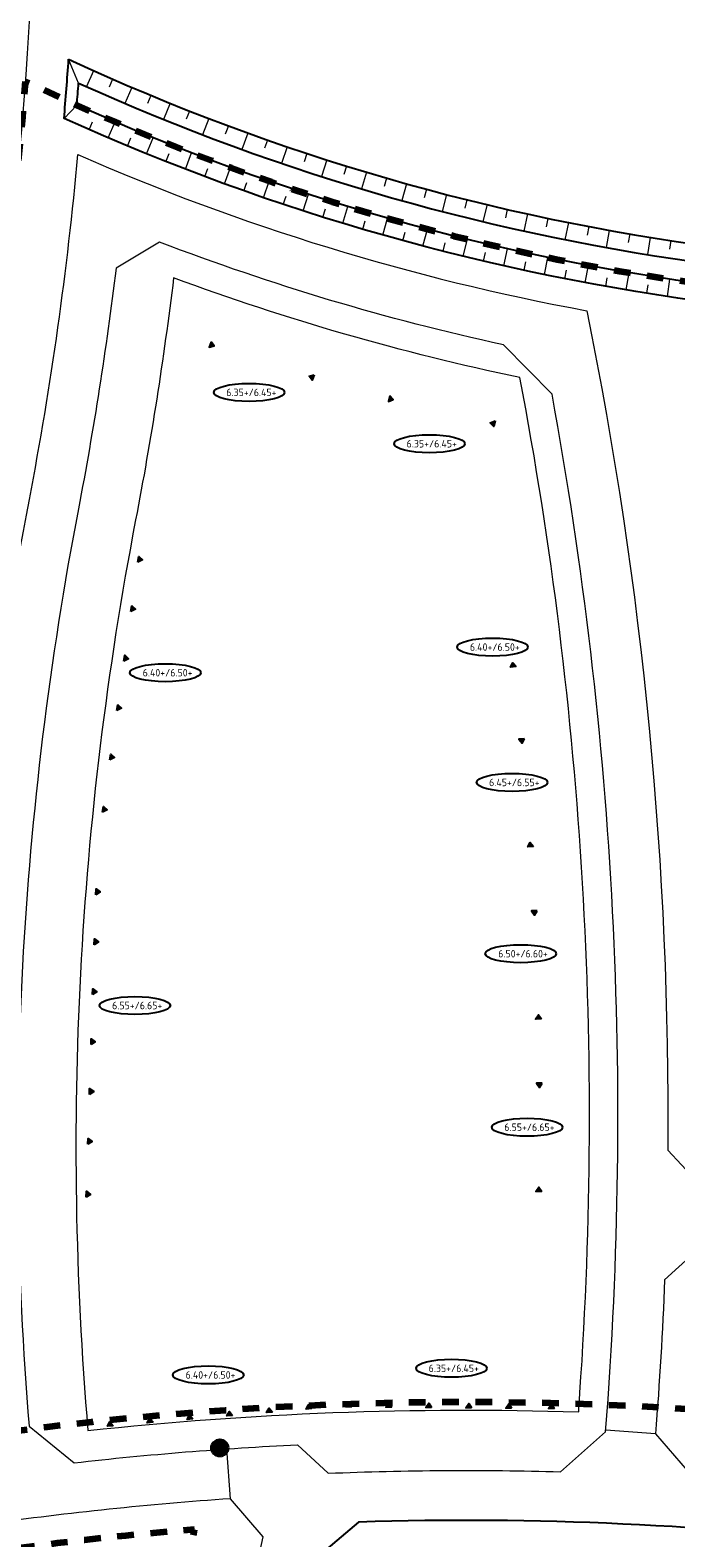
# Model space of a CAD drawing. Extents: x 168028 to 170416, y 448671 to 449636.
# Tile 6 of 32: x 168294 to 168372, y 448832 to 449013. Entities that reach past the tile are written whole.
import ezdxf
from ezdxf.enums import TextEntityAlignment as Align

# ---------------------------------------------------------------- set-up
doc = ezdxf.new("R2010")
doc.units = 0
doc.linetypes.add('XX-FASEGRENS', pattern=[4, 2, -2])
for name, color, linetype, lineweight, true_color in [('N-GV-GR-BOOM_KNELPUNT-G', 7, 'Continuous', 35, 0xff8000), ('N01-WE-KG-KADASTRAAL-O', 150, 'Continuous', 18, 0x007fff), ('X-XX-AL-FASEGRENS-G', 7, 'XX-FASEGRENS', 100, 0x0d33f2)]:
    doc.layers.add(name, color=color, linetype=linetype, lineweight=lineweight, true_color=true_color)
for name, color, linetype, lineweight in [('N-RO-OG-TOPOGRAFIE_BEBOUWING_ENTREE-S', 7, 'Continuous', 25), ('N-WA-GW-GRONDWERKLIJN-G', 90, 'Continuous', 25), ('N-WE-GW-TALUDARCERING_KORT-G', 90, 'Continuous', 13), ('N-WE-GW-TALUDARCERING_LANG-G', 90, 'Continuous', 13), ('N-WE-VH-KANTVERHARDING-G', 210, 'Continuous', 18), ('N-XX-AL-PEILMAAT_VLOERPEIL-S', 7, 'Continuous', 25), ('X-XX-AL-REFERENTIE-G', 7, 'Continuous', 25)]:
    doc.layers.add(name, color=color, linetype=linetype, lineweight=lineweight)
doc.styles.add('NLCS-ISO', font='NLCS-ISO.ttf')

msp = doc.modelspace()

# ---------------------------------------------------------------- hatches: boundary and pattern name
at = {"layer": 'N-GV-GR-BOOM_KNELPUNT-G'}
h = msp.add_hatch(color=256, dxfattribs=at)
h.dxf.hatch_style = 1
edge = h.paths.add_edge_path()
edge.add_arc((168316.889, 448842.486), 1, 0, 360)
at = {"layer": 'N-RO-OG-TOPOGRAFIE_BEBOUWING_ENTREE-S'}
for points in [[(168315.841, 448975.395), (168315.628, 448974.728), (168316.211, 448974.909)], [(168328.222, 448971.43), (168328.008, 448970.763), (168327.639, 448971.249)], [(168337.311, 448968.897), (168337.149, 448968.216), (168337.717, 448968.441)], [(168349.959, 448965.889), (168349.797, 448965.208), (168349.391, 448965.664)], [(168307.064, 448948.918), (168307.163, 448949.611), (168307.609, 448949.194)], [(168306.224, 448942.977), (168306.322, 448943.67), (168306.768, 448943.253)], [(168305.383, 448937.036), (168305.481, 448937.729), (168305.927, 448937.312)], [(168352.501, 448936.363), (168351.806, 448936.278), (168352.093, 448936.817)], [(168304.542, 448931.095), (168304.64, 448931.788), (168305.086, 448931.372)], [(168353.504, 448927.705), (168352.806, 448927.647), (168353.196, 448927.178)], [(168303.701, 448925.154), (168303.799, 448925.848), (168304.245, 448925.431)], [(168302.811, 448918.867), (168302.909, 448919.56), (168303.355, 448919.143)], [(168354.579, 448914.749), (168353.881, 448914.691), (168354.188, 448915.219)], [(168302.004, 448908.951), (168302.027, 448909.651), (168302.515, 448909.285)], [(168355.031, 448907.03), (168354.332, 448907.003), (168354.701, 448906.517)], [(168301.813, 448902.954), (168301.835, 448903.654), (168302.324, 448903.288)], [(168301.622, 448896.957), (168301.644, 448897.657), (168302.133, 448897.291)], [(168355.537, 448894.04), (168354.837, 448894.013), (168355.167, 448894.526)], [(168301.431, 448890.961), (168301.453, 448891.66), (168301.941, 448891.294)], [(168355.637, 448886.308), (168354.937, 448886.311), (168355.285, 448885.81)], [(168301.239, 448884.964), (168301.262, 448885.663), (168301.75, 448885.297)], [(168301.048, 448878.967), (168301.07, 448879.666), (168301.559, 448879.301)], [(168300.845, 448872.62), (168300.868, 448873.319), (168301.356, 448872.954)], [(168355.572, 448873.308), (168354.872, 448873.311), (168355.224, 448873.81)], [(168332.742, 448847.436), (168332.042, 448847.442), (168332.396, 448847.939)], [(168337.542, 448847.397), (168336.842, 448847.402), (168337.196, 448847.899)], [(168342.342, 448847.357), (168341.642, 448847.363), (168341.996, 448847.86)], [(168347.142, 448847.318), (168346.442, 448847.324), (168346.796, 448847.821)], [(168351.942, 448847.279), (168351.242, 448847.284), (168351.596, 448847.782)], [(168357.092, 448847.236), (168356.392, 448847.242), (168356.746, 448847.739)], [(168308.873, 448845.566), (168308.175, 448845.503), (168308.479, 448846.033)], [(168313.655, 448845.979), (168312.958, 448845.916), (168313.261, 448846.446)], [(168318.437, 448846.392), (168317.74, 448846.329), (168318.044, 448846.859)], [(168323.221, 448846.788), (168322.523, 448846.725), (168322.827, 448847.255)], [(168327.952, 448847.214), (168327.255, 448847.151), (168327.558, 448847.68)], [(168304.09, 448845.153), (168303.393, 448845.09), (168303.697, 448845.62)]]:
    msp.add_hatch(color=256, dxfattribs=at).paths.add_polyline_path(points)

# ---------------------------------------------------------------- linework, layer by layer
at = {"layer": 'N-GV-GR-BOOM_KNELPUNT-G'}
msp.add_circle((168316.889, 448842.486), 1, dxfattribs=at)
at = {"layer": 'N-RO-OG-TOPOGRAFIE_BEBOUWING_ENTREE-S'}
for points in [[(168315.841, 448975.395), (168315.628, 448974.728), (168316.211, 448974.909)], [(168328.222, 448971.43), (168328.008, 448970.763), (168327.639, 448971.249)], [(168337.311, 448968.897), (168337.149, 448968.216), (168337.717, 448968.441)], [(168349.959, 448965.889), (168349.797, 448965.208), (168349.391, 448965.664)], [(168307.064, 448948.918), (168307.163, 448949.611), (168307.609, 448949.194)], [(168306.224, 448942.977), (168306.322, 448943.67), (168306.768, 448943.253)], [(168305.383, 448937.036), (168305.481, 448937.729), (168305.927, 448937.312)], [(168352.501, 448936.363), (168351.806, 448936.278), (168352.093, 448936.817)], [(168304.542, 448931.095), (168304.64, 448931.788), (168305.086, 448931.372)], [(168353.504, 448927.705), (168352.806, 448927.647), (168353.196, 448927.178)], [(168303.701, 448925.154), (168303.799, 448925.848), (168304.245, 448925.431)], [(168302.811, 448918.867), (168302.909, 448919.56), (168303.355, 448919.143)], [(168354.579, 448914.749), (168353.881, 448914.691), (168354.188, 448915.219)], [(168302.004, 448908.951), (168302.027, 448909.651), (168302.515, 448909.285)], [(168355.031, 448907.03), (168354.332, 448907.003), (168354.701, 448906.517)], [(168301.813, 448902.954), (168301.835, 448903.654), (168302.324, 448903.288)], [(168301.622, 448896.957), (168301.644, 448897.657), (168302.133, 448897.291)], [(168355.537, 448894.04), (168354.837, 448894.013), (168355.167, 448894.526)], [(168301.431, 448890.961), (168301.453, 448891.66), (168301.941, 448891.294)], [(168355.637, 448886.308), (168354.937, 448886.311), (168355.285, 448885.81)], [(168301.239, 448884.964), (168301.262, 448885.663), (168301.75, 448885.297)], [(168301.048, 448878.967), (168301.07, 448879.666), (168301.559, 448879.301)], [(168300.845, 448872.62), (168300.868, 448873.319), (168301.356, 448872.954)], [(168355.572, 448873.308), (168354.872, 448873.311), (168355.224, 448873.81)], [(168332.742, 448847.436), (168332.042, 448847.442), (168332.396, 448847.939)], [(168337.542, 448847.397), (168336.842, 448847.402), (168337.196, 448847.899)], [(168342.342, 448847.357), (168341.642, 448847.363), (168341.996, 448847.86)], [(168347.142, 448847.318), (168346.442, 448847.324), (168346.796, 448847.821)], [(168351.942, 448847.279), (168351.242, 448847.284), (168351.596, 448847.782)], [(168357.092, 448847.236), (168356.392, 448847.242), (168356.746, 448847.739)], [(168308.873, 448845.566), (168308.175, 448845.503), (168308.479, 448846.033)], [(168313.655, 448845.979), (168312.958, 448845.916), (168313.261, 448846.446)], [(168318.437, 448846.392), (168317.74, 448846.329), (168318.044, 448846.859)], [(168323.221, 448846.788), (168322.523, 448846.725), (168322.827, 448847.255)], [(168327.952, 448847.214), (168327.255, 448847.151), (168327.558, 448847.68)], [(168304.09, 448845.153), (168303.393, 448845.09), (168303.697, 448845.62)]]:
    msp.add_lwpolyline(points, close=True, dxfattribs=at)
at = {"layer": 'N-WA-GW-GRONDWERKLIJN-G', "flags": 128}
for points in [[(168298.733, 449009.334, 0.1530275), (168457.909, 448988.516, -0.0041661), (168458.839, 448981.877, -0.1504917), (168298.187, 449002.216, 0.0041668)], [(168299.932, 449006.475, 0.1488204), (168456.141, 448986.083, -0.0015623), (168456.488, 448983.606, -0.1479109), (168299.726, 449003.826, 0.0015459)]]:
    msp.add_lwpolyline(points, format="xyb", close=True, dxfattribs=at)
at = {"layer": 'N-WE-GW-TALUDARCERING_KORT-G'}
for p, q in [((168304.021, 449006.954), (168303.601, 449005.992)), ((168308.621, 449004.994), (168308.218, 449004.024)), ((168301.201, 449000.875), (168301.622, 449001.837)), ((168313.257, 449003.12), (168312.872, 449002.143)), ((168305.799, 448998.911), (168306.202, 448999.881)), ((168317.926, 449001.332), (168317.56, 449000.348)), ((168322.628, 448999.632), (168322.28, 448998.642)), ((168310.432, 448997.031), (168310.818, 448998.008)), ((168327.361, 448998.02), (168327.032, 448997.023)), ((168332.123, 448996.496), (168331.812, 448995.493)), ((168315.098, 448995.236), (168315.467, 448996.22)), ((168319.797, 448993.526), (168320.147, 448994.516)), ((168336.913, 448995.062), (168336.621, 448994.053)), ((168324.526, 448991.902), (168324.858, 448992.898)), ((168341.728, 448993.716), (168341.455, 448992.702)), ((168329.283, 448990.363), (168329.597, 448991.365)), ((168346.568, 448992.461), (168346.314, 448991.442)), ((168351.43, 448991.296), (168351.195, 448990.272)), ((168334.068, 448988.912), (168334.363, 448989.919)), ((168356.313, 448990.222), (168356.097, 448989.194)), ((168361.216, 448989.239), (168361.019, 448988.207)), ((168338.878, 448987.548), (168339.155, 448988.56)), ((168343.712, 448986.271), (168343.971, 448987.289)), ((168366.136, 448988.347), (168365.958, 448987.312)), ((168371.071, 448987.547), (168370.913, 448986.509)), ((168348.569, 448985.082), (168348.809, 448986.105)), ((168353.446, 448983.982), (168353.668, 448985.009)), ((168358.343, 448982.971), (168358.546, 448984.001)), ((168363.257, 448982.049), (168363.441, 448983.083)), ((168368.187, 448981.216), (168368.352, 448982.253))]:
    msp.add_line(p, q, dxfattribs=at)
at = {"layer": 'N-WE-GW-TALUDARCERING_LANG-G'}
for p, q in [((168301.735, 449007.966), (168300.876, 449006.05)), ((168306.317, 449005.963), (168305.493, 449004.031)), ((168310.934, 449004.046), (168310.147, 449002.099)), ((168303.495, 448999.883), (168304.32, 449001.814)), ((168315.587, 449002.215), (168314.836, 449000.254)), ((168308.111, 448997.961), (168308.901, 448999.907)), ((168320.273, 449000.471), (168319.559, 448998.496)), ((168312.761, 448996.123), (168313.515, 448998.083)), ((168324.991, 448998.815), (168324.314, 448996.827)), ((168317.444, 448994.371), (168318.162, 448996.344)), ((168329.738, 448997.247), (168329.098, 448995.247)), ((168322.157, 448992.703), (168322.84, 448994.689)), ((168334.514, 448995.768), (168333.912, 448993.756)), ((168326.901, 448991.122), (168327.547, 448993.12)), ((168339.317, 448994.378), (168338.752, 448992.355)), ((168344.145, 448993.077), (168343.618, 448991.045)), ((168331.672, 448989.627), (168332.282, 448991.636)), ((168348.996, 448991.867), (168348.507, 448989.825)), ((168336.47, 448988.219), (168337.043, 448990.239)), ((168353.869, 448990.747), (168353.418, 448988.696)), ((168358.762, 448989.719), (168358.349, 448987.66)), ((168341.292, 448986.898), (168341.828, 448988.929)), ((168346.138, 448985.666), (168346.637, 448987.705)), ((168363.674, 448988.781), (168363.299, 448986.715)), ((168368.601, 448987.936), (168368.266, 448985.863)), ((168351.005, 448984.521), (168351.467, 448986.57)), ((168355.892, 448983.466), (168356.317, 448985.522)), ((168360.798, 448982.499), (168361.185, 448984.563)), ((168365.72, 448981.621), (168366.07, 448983.692)), ((168370.657, 448980.833), (168370.969, 448982.91))]:
    msp.add_line(p, q, dxfattribs=at)
at = {"layer": 'N-WE-GW-TALUDARCERING_LANG-G', "flags": 128}
for points in [[(168299.932, 449006.475), (168298.733, 449009.334)], [(168298.187, 449002.216), (168299.726, 449003.826)]]:
    msp.add_lwpolyline(points, dxfattribs=at)
at = {"layer": 'N-WE-VH-KANTVERHARDING-G', "flags": 128}
msp.add_lwpolyline([(168313.182, 448771.68, -0.029628), (168322.11, 448831.81), (168318.169, 448836.385, 0.0177089), (168289.097, 448833.347, -0.074989), (168294.018, 448956.446, 0.024904), (168299.851, 448997.885, 0.0576089), (168360.975, 448979.129, -0.0521388), (168370.702, 448878.282), (168375.628, 448872.986, -0.0203876), (168412.053, 448869.125), (168417.804, 448873.302, 0.0519246), (168421.686, 448948.228), (168427.679, 448948.515, -0.0591546), (168421.931, 448861.875, 0.0263637), (168375.493, 448867.383), (168370.327, 448862.684, -0.0095228), (168369.232, 448844.163), (168373.807, 448838.882, -0.0464335), (168449.792, 448826.73), (168455.473, 448830.194, -0.0026721), (168456.522, 448834.693, 0.064507), (168467.565, 448938.871, 0.0491077), (168457.894, 449018.176, 0.0127235)], format="xyb", dxfattribs=at)
msp.add_lwpolyline([(168356.806, 448969.086), (168350.982, 448975.021, -0.0379651), (168309.665, 448987.371), (168304.438, 448984.237, -0.0171724), (168299.91, 448955.315, 0.0681145), (168293.993, 448845.089), (168299.4, 448840.701, -0.0160671), (168326.22, 448842.868), (168329.924, 448839.448, -0.0168014), (168357.82, 448839.626), (168363.235, 448844.442, 0.0651288)], format="xyb", close=True, dxfattribs=at)
for points in [[(168369.232, 448844.163), (168363.25, 448844.632)], [(168318.169, 448836.385), (168317.757, 448842.371)]]:
    msp.add_lwpolyline(points, dxfattribs=at)
at = {"layer": 'N-XX-AL-PEILMAAT_VLOERPEIL-S', "color": 7, "linetype": 'ByBlock'}
for centre in [(168320.416, 448969.311), (168342.081, 448963.141), (168349.658, 448938.711), (168310.354, 448935.632), (168351.999, 448922.447), (168353.04, 448901.872), (168306.7, 448895.645), (168353.812, 448881.022), (168344.727, 448852.058), (168315.508, 448851.259)]:
    msp.add_ellipse(centre, major_axis=(4.255, 0), ratio=0.2541392, dxfattribs=at)
at = {"layer": 'N01-WE-KG-KADASTRAAL-O', "flags": 128}
for points in [[(168290.623, 449100.684), (168287.89, 449100.556), (168262.529, 449099.372), (168262.5, 449098.87), (168257.443, 449012.229, 0.2000077), (168259.475, 449006.42), (168272.682, 448991.702), (168292.053, 448990.235, 0.0071726), (168293.235, 449002.369, 0.0483354), (168292.099, 449084.33, -0.0102256)], [(168352.95, 448971.105, -0.0376574), (168311.349, 448983.08, -0.0169919), (168306.785, 448953.995, 0.0688001), (168301.061, 448844.577, -0.0349488), (168360.003, 448846.815, -0.0022604), (168360.153, 448849.132, 0.0642083)]]:
    msp.add_lwpolyline(points, format="xyb", close=True, dxfattribs=at)
at = {"layer": 'X-XX-AL-FASEGRENS-G', "flags": 128}
msp.add_lwpolyline([(168305.364, 448776.657, -0.0264161), (168313.862, 448832.674, 0.4993136), (168313.861, 448832.675, 0.0168903), (168287.5, 448829.711, 0.0020711), (168287.919, 448826.297), (168270.411, 448825.335), (168270.082, 448831.326), (168281.205, 448831.937, -0.0064762), (168280.136, 448842.795, -0.1019899), (168450.928, 448834.955, 0.0537532), (168462.076, 448920.461, 0.0112173), (168462.072, 448938.505, 0.0492565), (168452.526, 449016.978, 0.0127235), (168447.562, 449036.834, 0.0303567), (168423.45, 449106.983, -0.0612254), (168403.214, 449180.248, -0.2437818), (168496.415, 449451.414, -0.0059834), (168500.732, 449455.432, 0.0265293), (168500.305, 449456.165, -0.1387697), (168463.14, 449574.342), (168420.204, 449576.187), (168413.795, 449577.83), (168374.35, 449581.95), (168348.51, 449582.95), (168319.591, 449584.069), (168301.202, 449583.856), (168287.552, 449585.915), (168286.307, 449586.028), (168280.429, 449586.265), (168280.749, 449589.77), (168324.681, 449587.644), (168348.661, 449586.667), (168363.649, 449586.056), (168378.637, 449585.445), (168457.334, 449582.176), (168457.766, 449588.387), (168480.158, 449587.509), (168479.911, 449581.212), (168607.31, 449576.22), (168607.444, 449581.185), (168625.545, 449580.352), (168625.315, 449575.356), (168695.816, 449572.111), (168695.724, 449568.535), (168695.392, 449562.606), (168676.568, 449227.174), (168665.298, 449021.674), (168664.252, 449001.887), (168664.291, 448984.781), (168666.159, 448951.552), (168669.931, 448931.076), (168675.698, 448910.662), (168681.684, 448894.271), (168689.941, 448876.057), (168714.338, 448831.102), (168728.219, 448787.516), (168732.245, 448760.066), (168733.122, 448750.601), (168732.786, 448737.253), (168735.071, 448735.844), (168735.236, 448735.313), (168741.261, 448731.852), (168741.393, 448731.251), (168741.621, 448730.568), (168742.04, 448729.789), (168742.674, 448728.888), (168743.139, 448728.417), (168742.832, 448720.298), (168742.01, 448719.285), (168741.155, 448717.73), (168740.509, 448692.888), (168734.966, 448692.888), (168735.224, 448710.412), (168735.244, 448716.122, 0.2163546), (168733.852, 448719.389, 0.0651182), (168728.265, 448723.309), (168726.927, 448729.38), (168724.68, 448732.931), (168482.729, 448758.18), (168480.703, 448738.631), (168470.223, 448739.411), (168470.461, 448744.858), (168471.703, 448759.33), (168319.48, 448775.144), (168316.971, 448750.602), (168311.005, 448751.129), (168313.561, 448775.775)], format="xyb", close=True, dxfattribs=at)
msp.add_lwpolyline([(168267.084, 448991.766), (168272.682, 448991.702), (168292.053, 448990.235), (168293.235, 449002.369), (168293.57, 449006.682), (168299.384, 449003.98, 0.1501354), (168458.46, 448983.943, 0.1501354)], format="xyb", dxfattribs=at)
at = {"layer": 'X-XX-AL-REFERENTIE-G', "flags": 128}
msp.add_lwpolyline([(168491.742, 449025.727, -0.0183826), (168497.651, 448993.751), (168503.25, 448989.797, -0.0628356), (168571.902, 448994.339, -0.0632089), (168639.92, 448981.562, 0.1827074), (168649.099, 448824.641, 0.0084103), (168650.556, 448821.52, -0.108557), (168666.843, 448754.16), (168483.538, 448773.45), (168494.593, 448890.228, 0.0176311), (168496.273, 448920.948, 0.0048114), (168496.355, 448929.346, 0.0161254), (168495.452, 448957.471), (168490.124, 448961.989), (168477.695, 448960.815), (168472.874, 448955.137, -0.0099037), (168473.569, 448938.765, -0.0056906), (168473.675, 448929.349, -0.0586458), (168462.358, 448833.299, 0.0091783), (168459.003, 448818.015, 0.0776829), (168333.575, 448833.575), (168327.549, 448828.494, 0.0285778), (168319.159, 448771.152)], format="xyb", dxfattribs=at)

# ---------------------------------------------------------------- texts
at = {"layer": 'N-XX-AL-PEILMAAT_VLOERPEIL-S', "color": 7, "linetype": 'ByBlock', "style": 'NLCS-ISO'}
for s, p in [(' 6.35+/6.45+', (168320.416, 448969.311)), (' 6.35+/6.45+', (168342.081, 448963.141)), (' 6.40+/6.50+', (168349.658, 448938.711)), (' 6.40+/6.50+', (168310.354, 448935.632)), (' 6.45+/6.55+', (168351.999, 448922.447)), (' 6.50+/6.60+', (168353.04, 448901.872)), (' 6.55+/6.65+', (168306.7, 448895.645)), (' 6.55+/6.65+', (168353.812, 448881.022)), (' 6.40+/6.50+', (168315.508, 448851.259)), (' 6.35+/6.45+', (168344.727, 448852.058))]:
    msp.add_text(s, height=0.9, dxfattribs=at).set_placement(p, align=Align.MIDDLE)

doc.saveas('drawing.dxf')
